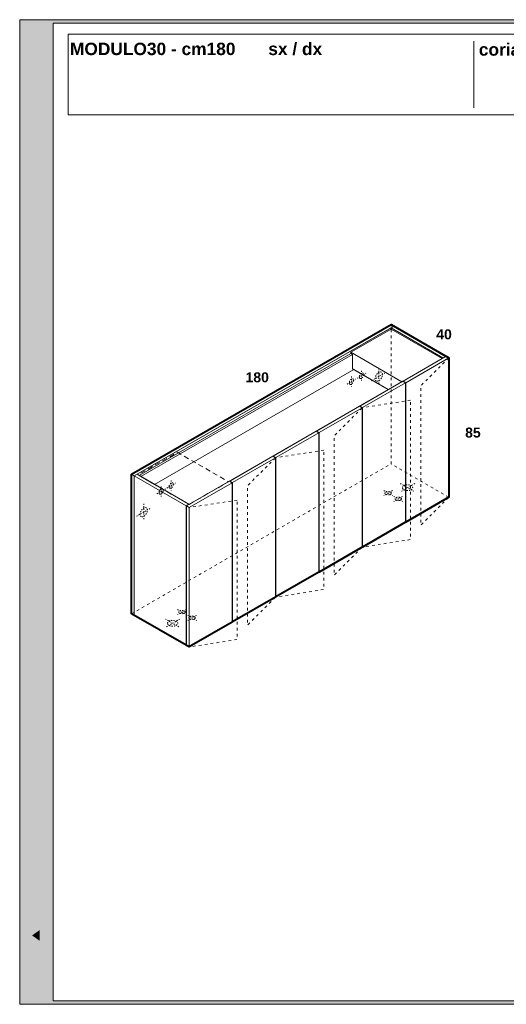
# Model space of a CAD drawing. Header units: millimetres. Extents: x 23321 to 49942, y -33706 to -16645.
# Tile 14 of 27: x 23321 to 24782, y -19605 to -16645. Entities that reach past the tile are written whole.
import ezdxf

# ---------------------------------------------------------------- set-up
doc = ezdxf.new("R2010")
doc.units = ezdxf.units.MM
doc.header["$MEASUREMENT"] = 0
doc.linetypes.add('AStair_dashed', pattern=[1800, 800, -1000])
doc.linetypes.add('Tratteggio', pattern=[25, 15, -10])
for name, color, linetype, lineweight in [('032-Muri Esterni.MVI_Num_Penna__91', 255, 'Continuous', 13), ('0_Num_Penna__1', 7, 'Continuous', 9), ('1_Num_Penna__21', 7, 'Continuous', 20), ('1_Num_Penna__41', 7, 'Continuous', 40), ('Bordi_Num_Penna__1', 7, 'Continuous', 9), ('SCRITTE_Num_Penna__95', 251, 'Continuous', 13), ('squadratura_schede', 8, 'Continuous', 13), ('Testi_Num_Penna__1', 7, 'Continuous', 9)]:
    doc.layers.add(name, color=color, linetype=linetype, lineweight=lineweight)
doc.styles.add('GENERATED_STYLE_2', font='swissb.ttf')

msp = doc.modelspace()

# ---------------------------------------------------------------- hatches: boundary and pattern name
at = {"layer": '032-Muri Esterni.MVI_Num_Penna__91', "linetype": 'Continuous'}
h = msp.add_hatch(color=256, dxfattribs=at)
h.paths.add_polyline_path([(23371.269, -19584.947, 0.41421356), (23402.044, -19554.171), (23402.044, -19044.355, 0.41421356), (23371.269, -19013.58, 0.41421356), (23340.493, -19044.355), (23340.493, -19554.171, 0.41421356)], flags=0)
h.paths.add_polyline_path([(23375.005, -19176.018), (23394.965, -19137.936), (23394.965, -19169.862), (23371.28, -19214.079), (23394.965, -19214.079), (23394.965, -19234.069), (23347.57, -19234.069), (23347.57, -19196.012), (23347.578, -19193.584), (23347.602, -19191.242), (23347.642, -19188.987), (23347.697, -19186.819), (23347.766, -19184.739), (23347.849, -19182.745), (23347.946, -19180.839), (23348.056, -19179.021), (23348.098, -19178.435), (23348.149, -19177.856), (23348.207, -19177.282), (23348.272, -19176.712), (23348.341, -19176.147), (23348.413, -19175.584), (23348.486, -19175.024), (23348.559, -19174.465), (23348.704, -19173.326), (23348.86, -19172.196), (23349.029, -19171.076), (23349.212, -19169.968), (23349.41, -19168.871), (23349.626, -19167.788), (23349.861, -19166.719), (23350.116, -19165.664), (23350.532, -19164.138), (23350.977, -19162.691), (23351.45, -19161.323), (23351.952, -19160.034), (23352.482, -19158.825), (23353.042, -19157.697), (23353.629, -19156.65), (23354.246, -19155.684), (23354.37, -19155.503), (23354.496, -19155.33), (23354.625, -19155.164), (23354.756, -19155.003), (23354.889, -19154.849), (23355.023, -19154.698), (23355.159, -19154.551), (23355.295, -19154.407), (23355.864, -19153.844), (23356.46, -19153.354), (23357.082, -19152.936), (23357.732, -19152.593), (23358.407, -19152.324), (23359.109, -19152.132), (23359.837, -19152.015), (23360.591, -19151.976), (23361.872, -19152.066), (23363.092, -19152.334), (23364.251, -19152.782), (23365.35, -19153.408), (23366.388, -19154.213), (23367.365, -19155.197), (23368.282, -19156.36), (23369.138, -19157.702), (23369.929, -19159.168), (23370.687, -19160.77), (23371.413, -19162.51), (23372.107, -19164.394), (23372.767, -19166.425), (23373.395, -19168.607), (23373.989, -19170.945), (23374.549, -19173.441)], flags=0)
h.paths.add_polyline_path([(23394.965, -19274.676), (23371.28, -19318.884), (23347.6, -19274.676), (23347.6, -19242.749), (23371.28, -19287.951), (23394.965, -19242.749)], flags=0)
h.paths.add_polyline_path([(23347.57, -19319.086), (23394.965, -19319.086), (23394.965, -19340.242), (23347.57, -19340.242)], flags=0)
h.paths.add_polyline_path([(23347.57, -19412.78), (23347.57, -19382.953), (23394.965, -19349.305), (23394.965, -19372.069), (23384.693, -19379.335), (23384.693, -19416.402), (23394.965, -19423.663), (23394.965, -19446.423)], flags=0)
h.paths.add_polyline_path([(23353.459, -19473.21), (23394.965, -19493.737), (23394.965, -19513.985), (23353.459, -19534.504), (23394.965, -19534.504), (23394.965, -19552.605), (23347.57, -19552.605), (23347.57, -19520.115), (23380.77, -19503.863), (23347.57, -19487.599), (23347.57, -19455.108), (23394.965, -19455.108), (23394.965, -19473.21)], flags=0)
h.paths.add_polyline_path([(23353.953, -19056.652), (23354.356, -19055.85), (23354.767, -19055.074), (23355.188, -19054.324), (23355.617, -19053.599), (23356.502, -19052.225), (23357.423, -19050.953), (23359.373, -19048.715), (23361.467, -19046.884), (23363.704, -19045.461), (23366.085, -19044.444), (23368.61, -19043.834), (23371.28, -19043.631), (23373.933, -19043.833), (23376.445, -19044.44), (23378.816, -19045.452), (23381.047, -19046.869), (23383.137, -19048.69), (23385.086, -19050.915), (23386.895, -19053.545), (23388.564, -19056.579), (23390.067, -19059.972), (23391.368, -19063.675), (23392.469, -19067.688), (23393.368, -19072.011), (23394.067, -19076.645), (23394.566, -19081.588), (23394.865, -19086.841), (23394.965, -19092.403), (23394.865, -19097.95), (23394.566, -19103.191), (23394.067, -19108.124), (23393.368, -19112.751), (23392.469, -19117.069), (23391.368, -19121.08), (23390.067, -19124.782), (23388.564, -19128.175), (23386.895, -19131.212), (23385.086, -19133.842), (23383.137, -19136.068), (23381.047, -19137.888), (23378.816, -19139.304), (23376.445, -19140.315), (23373.933, -19140.921), (23371.28, -19141.123), (23368.61, -19140.921), (23366.085, -19140.315), (23363.704, -19139.304), (23361.467, -19137.888), (23359.373, -19136.068), (23357.423, -19133.842), (23355.617, -19131.212), (23353.953, -19128.175), (23352.458, -19124.782), (23351.161, -19121.08), (23350.064, -19117.069), (23349.166, -19112.751), (23348.468, -19108.124), (23347.969, -19103.191), (23347.669, -19097.95), (23347.57, -19092.403), (23347.669, -19086.874), (23347.969, -19081.646), (23348.468, -19076.722), (23349.166, -19072.1), (23350.064, -19067.781), (23351.161, -19063.767), (23352.458, -19060.057)], flags=0)
for points in [[(23359.603, -19106.773), (23359.11, -19104.182), (23358.727, -19101.422), (23358.453, -19098.52), (23358.288, -19095.505), (23358.233, -19092.403), (23358.288, -19089.309), (23358.453, -19086.298), (23358.727, -19083.398), (23359.11, -19080.638), (23359.603, -19078.046), (23360.206, -19075.651), (23360.918, -19073.48), (23361.739, -19071.561), (23362.659, -19069.878), (23363.656, -19068.42), (23364.731, -19067.186), (23365.884, -19066.176), (23367.115, -19065.391), (23368.425, -19064.83), (23369.813, -19064.494), (23371.28, -19064.382), (23372.739, -19064.494), (23374.119, -19064.828), (23375.423, -19065.386), (23376.649, -19066.166), (23377.797, -19067.168), (23378.868, -19068.393), (23379.375, -19069.088), (23379.862, -19069.838), (23380.098, -19070.234), (23380.33, -19070.644), (23380.556, -19071.068), (23380.778, -19071.505), (23381.605, -19073.422), (23382.321, -19075.593), (23382.927, -19077.989), (23383.422, -19080.585), (23383.807, -19083.351), (23384.082, -19086.261), (23384.246, -19089.288), (23384.301, -19092.403), (23384.246, -19095.505), (23384.082, -19098.52), (23383.807, -19101.422), (23383.422, -19104.182), (23382.927, -19106.773), (23382.321, -19109.167), (23381.605, -19111.338), (23380.778, -19113.257), (23379.862, -19114.923), (23378.868, -19116.368), (23377.797, -19117.591), (23376.649, -19118.593), (23375.423, -19119.373), (23374.119, -19119.93), (23372.739, -19120.265), (23371.28, -19120.376), (23369.813, -19120.265), (23368.425, -19119.93), (23367.115, -19119.373), (23365.884, -19118.593), (23364.731, -19117.591), (23363.656, -19116.368), (23362.659, -19114.923), (23361.739, -19113.257), (23360.918, -19111.338), (23360.206, -19109.167)], [(23355.458, -19183.809), (23355.411, -19184.163), (23355.351, -19184.626), (23355.249, -19185.358), (23355.156, -19186.197), (23355.072, -19187.113), (23354.997, -19188.08), (23354.932, -19189.071), (23354.878, -19190.058), (23354.834, -19191.015), (23354.801, -19191.913), (23354.775, -19193.019), (23354.753, -19194.371), (23354.735, -19195.9), (23354.719, -19197.536), (23354.708, -19199.212), (23354.7, -19200.859), (23354.695, -19202.407), (23354.693, -19203.789), (23354.693, -19214.079), (23371.28, -19214.079), (23369.684, -19211.107), (23369.684, -19205.342), (23369.68, -19203.547), (23369.667, -19201.617), (23369.645, -19199.621), (23369.614, -19197.626), (23369.573, -19195.701), (23369.523, -19193.914), (23369.462, -19192.333), (23369.392, -19191.026), (23369.315, -19189.849), (23369.213, -19188.636), (23369.088, -19187.414), (23368.939, -19186.211), (23368.766, -19185.055), (23368.571, -19183.971), (23368.354, -19182.989), (23368.114, -19182.135), (23367.864, -19181.417), (23367.609, -19180.75), (23367.347, -19180.135), (23367.079, -19179.57), (23366.806, -19179.055), (23366.526, -19178.59), (23366.241, -19178.174), (23365.951, -19177.808), (23365.59, -19177.457), (23365.123, -19177.109), (23364.577, -19176.776), (23363.979, -19176.473), (23363.357, -19176.214), (23362.737, -19176.012), (23362.147, -19175.88), (23361.614, -19175.833), (23361.128, -19175.871), (23360.575, -19175.979), (23359.985, -19176.154), (23359.384, -19176.388), (23358.799, -19176.676), (23358.257, -19177.013), (23357.786, -19177.392), (23357.412, -19177.808), (23357.106, -19178.282), (23356.816, -19178.856), (23356.544, -19179.525), (23356.287, -19180.278), (23356.048, -19181.11), (23355.824, -19182.012), (23355.616, -19182.977)], [(23381.544, -19381.546), (23381.544, -19414.178), (23358.444, -19397.871)]]:
    msp.add_hatch(color=256, dxfattribs=at).paths.add_polyline_path(points, flags=0)
at = {"layer": 'squadratura_schede', "linetype": 'Continuous', "ltscale": 0.01}
h = msp.add_hatch(color=256, dxfattribs=at)
h.paths.add_polyline_path([(23321.25, -19604.947), (27621.25, -19604.947), (27621.25, -16644.945), (23321.25, -16644.945)])
h.paths.add_polyline_path([(27521.292, -16655.064), (27521.292, -19594.828), (23421.269, -19594.828), (23421.269, -16655.064)], flags=16)

# ---------------------------------------------------------------- linework, layer by layer
at = {"layer": '0_Num_Penna__1', "linetype": 'Continuous', "flags": 128}
for points in [[(24444.648, -17566.398), (24436.421, -17561.648), (23656.998, -18011.648), (23665.225, -18016.398), (23673.453, -18011.648), (24436.421, -17571.148)], [(24600.533, -17656.398), (24444.648, -17566.398), (23665.225, -18016.398), (23821.11, -18106.398), (23829.337, -18101.648), (23673.453, -18011.648), (24436.421, -17571.148), (24592.306, -17661.148)], [(24315.394, -17648.773), (23680.164, -18015.523), (23673.453, -18011.648), (24436.421, -17571.148), (24436.421, -17574.898), (24315.177, -17644.898), (24315.177, -17648.648)], [(24472.361, -17731.398), (24472.361, -17732.598), (24471.322, -17731.998), (24468.68, -17733.523), (24315.177, -17644.898), (24436.421, -17574.898), (24589.924, -17663.523)], [(24589.924, -17663.523), (24436.421, -17574.898), (24436.421, -17571.148), (24592.306, -17661.148), (24592.306, -17662.148)], [(24315.394, -17648.773), (24320.374, -17651.648), (24320.374, -17651.898), (23685.36, -18018.523), (23680.164, -18015.523)], [(23685.317, -18018.548), (24320.374, -17651.898), (24320.374, -17694.398), (24324.704, -17696.898), (23726.453, -18042.298)], [(24315.177, -17644.898), (24468.68, -17733.523), (24465.433, -17735.398), (24464.783, -17735.023), (24464.783, -17735.273), (24427.977, -17756.523), (24320.374, -17694.398), (24320.374, -17651.648), (24315.177, -17648.648)], [(24480.588, -17736.148), (24472.361, -17731.398), (24601.399, -17656.898), (24609.626, -17661.648)], [(24480.588, -18155.148), (24480.588, -17736.148), (24609.626, -17661.648), (24609.626, -18080.648)], [(24600.533, -17657.398), (24592.306, -17662.148), (24592.306, -17661.148), (24600.533, -17656.398)], [(24324.704, -17696.898), (24427.977, -17756.523), (23829.337, -18102.148), (23829.337, -18101.648), (23726.497, -18042.273)], [(23829.337, -18102.648), (23829.337, -18102.148), (24465, -17735.148), (24465.433, -17735.398)], [(24350.511, -17811.248), (24342.284, -17806.498), (24471.322, -17731.998), (24479.549, -17736.748)], [(24350.511, -18230.248), (24350.511, -17811.248), (24479.549, -17736.748), (24479.549, -18155.748)], [(24464.783, -17735.273), (24464.783, -17735.023), (24465, -17735.148)], [(24472.361, -17732.598), (24472.361, -17731.398), (24480.588, -17736.148), (24480.588, -18155.148), (24479.549, -18154.548), (24479.549, -17736.748)], [(24212.207, -17881.598), (24341.245, -17807.098), (24349.472, -17811.848), (24220.434, -17886.348)], [(24349.472, -17811.848), (24349.472, -18230.848), (24220.434, -18305.348), (24220.434, -17886.348)], [(24350.511, -17811.248), (24350.511, -18230.248), (24349.472, -18229.648), (24349.472, -17811.848), (24342.284, -17807.698), (24342.284, -17806.498)], [(24082.13, -17956.698), (24211.168, -17882.198), (24219.395, -17886.948), (24090.357, -17961.448)], [(24090.357, -18380.448), (24090.357, -17961.448), (24219.395, -17886.948), (24219.395, -18305.948)], [(24220.434, -17886.348), (24220.434, -18305.348), (24219.395, -18304.748), (24219.395, -17886.948), (24212.207, -17882.798), (24212.207, -17881.598)], [(23960.28, -18036.548), (23952.053, -18031.798), (24081.091, -17957.298), (24089.318, -17962.048)], [(24089.318, -17962.048), (24089.318, -18381.048), (23960.28, -18455.548), (23960.28, -18036.548)], [(24082.13, -17957.898), (24082.13, -17956.698), (24090.357, -17961.448), (24090.357, -18380.448), (24089.318, -18379.848), (24089.318, -17962.048)], [(23821.11, -18525.398), (23665.225, -18435.398), (23656.998, -18430.648), (23656.998, -18011.648), (23665.225, -18016.398), (23821.11, -18106.398)], [(23665.225, -18435.398), (23665.225, -18016.398), (23656.998, -18011.648), (23656.998, -18430.648)], [(23821.11, -18525.398), (23821.11, -18106.398), (23665.225, -18016.398), (23665.225, -18435.398)], [(23821.976, -18106.898), (23951.014, -18032.398), (23959.241, -18037.148), (23830.203, -18111.648)], [(23830.203, -18530.648), (23830.203, -18111.648), (23959.241, -18037.148), (23959.241, -18456.148)], [(23960.28, -18036.548), (23960.28, -18455.548), (23959.241, -18454.948), (23959.241, -18037.148), (23952.053, -18032.998), (23952.053, -18031.798)], [(23821.11, -18525.398), (23821.11, -18106.398), (23829.337, -18101.648), (23829.337, -18102.648), (23821.976, -18106.898), (23821.976, -18525.398)], [(23821.976, -18525.898), (23821.976, -18106.898), (23830.203, -18111.648), (23830.203, -18530.648)]]:
    msp.add_lwpolyline(points, close=True, dxfattribs=at)
at = {"layer": '0_Num_Penna__1', "color": 1, "linetype": 'AStair_dashed', "ltscale": 0.004, "flags": 128}
for points in [[(24347.653, -17700.398), (24347.653, -17730.398)], [(24399.615, -17692.898), (24399.615, -17742.898)], [(24304.352, -17740.398), (24330.333, -17725.398)], [(24317.342, -17717.898), (24317.342, -17747.898)], [(24334.663, -17722.898), (24360.644, -17707.898)], [(24377.964, -17730.398), (24421.266, -17705.398)], [(23732.775, -18070.398), (23758.756, -18055.398)], [(23745.766, -18047.898), (23745.766, -18077.898)], [(23763.086, -18052.898), (23789.067, -18037.898)], [(23776.077, -18030.398), (23776.077, -18060.398)], [(24464.35, -18039.27), (24507.651, -18064.27)], [(24507.651, -18039.27), (24464.35, -18064.27)], [(24440.534, -18060.52), (24414.553, -18075.52)], [(24414.553, -18060.52), (24440.534, -18075.52)], [(24470.845, -18078.02), (24444.864, -18093.02)], [(24444.864, -18078.02), (24470.845, -18093.02)], [(23672.154, -18137.898), (23715.455, -18112.898)], [(23693.804, -18100.398), (23693.804, -18150.398)], [(23821.542, -18418.147), (23795.562, -18433.147)], [(23795.562, -18418.147), (23821.542, -18433.147)], [(23851.853, -18435.647), (23825.873, -18450.647)], [(23825.873, -18435.647), (23851.853, -18450.647)], [(23758.756, -18446.897), (23802.057, -18471.897)], [(23802.057, -18446.897), (23758.756, -18471.897)]]:
    msp.add_lwpolyline(points, dxfattribs=at)
at = {"layer": '0_Num_Penna__1', "linetype": 'Tratteggio', "flags": 128}
msp.add_lwpolyline([(23830.203, -18102.148), (23948.199, -18034.023), (23794.696, -17945.398), (23676.7, -18013.523)], close=True, dxfattribs=at)
at = {"layer": '0_Num_Penna__1', "color": 1, "linetype": 'AStair_dashed', "ltscale": 0.004}
for centre, major_axis, ratio in [((24317.342, -17732.898), (-4.593, -7.955), 0.57735027), ((24347.653, -17715.398), (-4.593, -7.955), 0.57735027), ((24399.615, -17717.898), (-7.655, -13.258), 0.57735027), ((23745.766, -18062.898), (-4.593, -7.955), 0.57735027), ((23776.077, -18045.398), (-4.593, -7.955), 0.57735027), ((24486, -18051.77), (-15.309, 0), 0.57735027), ((24427.543, -18068.02), (9.54, 0), 0.5326175), ((24457.854, -18085.52), (9.54, 0), 0.5326175), ((23693.804, -18125.398), (-7.655, -13.258), 0.57735027), ((23808.552, -18425.647), (9.54, 0), 0.5326175), ((23838.863, -18443.147), (9.54, 0), 0.5326175), ((23780.406, -18459.397), (-15.309, 0), 0.57735027)]:
    msp.add_ellipse(centre, major_axis=major_axis, ratio=ratio, dxfattribs=at)
at = {"layer": '1_Num_Penna__21', "linetype": 'Continuous', "flags": 128}
msp.add_lwpolyline([(23466.55, -16931.197), (27471.311, -16931.197), (27471.311, -16688.544), (23466.55, -16688.544)], close=True, dxfattribs=at)
at = {"layer": '1_Num_Penna__41', "linetype": 'Continuous', "flags": 128}
msp.add_lwpolyline([(24089.318, -18379.848), (24089.318, -18381.048), (23960.28, -18455.548), (23959.241, -18454.948), (23959.241, -18456.148), (23830.203, -18530.648), (23821.976, -18525.898), (23821.976, -18525.398), (23821.11, -18525.398), (23656.998, -18430.648), (23656.998, -18011.648), (24436.421, -17561.648), (24600.533, -17656.398), (24600.533, -17657.398), (24601.399, -17656.898), (24609.626, -17661.648), (24609.626, -18080.648), (24480.588, -18155.148), (24479.549, -18154.548), (24479.549, -18155.748), (24350.511, -18230.248), (24349.472, -18229.648), (24349.472, -18230.848), (24220.434, -18305.348), (24219.395, -18304.748), (24219.395, -18305.948), (24090.357, -18380.448)], close=True, dxfattribs=at)
at = {"layer": 'Bordi_Num_Penna__1', "linetype": 'AStair_dashed', "ltscale": 0.01, "flags": 128}
for points in [[(24436.421, -17980.646), (24436.421, -17561.648)], [(24609.626, -17661.648), (24525.506, -17745.768), (24525.506, -18164.768), (24609.626, -18080.648)], [(24349.472, -17811.848), (24265.352, -17895.968), (24265.352, -18314.968), (24349.472, -18230.848)], [(24089.318, -17962.048), (24005.198, -18046.168), (24005.198, -18465.168), (24089.318, -18381.048)], [(23656.998, -18430.648), (24436.422, -17980.647)], [(24609.189, -18080.393), (24436.421, -17980.646)]]:
    msp.add_lwpolyline(points, dxfattribs=at)
for points in [[(24494.567, -17788.923), (24350.511, -17811.248), (24350.511, -18230.248), (24494.567, -18207.923)], [(24234.413, -17939.123), (24090.357, -17961.448), (24090.357, -18380.448), (24234.413, -18358.123)], [(23974.259, -18089.323), (23830.203, -18111.648), (23830.203, -18530.648), (23974.259, -18508.323)]]:
    msp.add_lwpolyline(points, close=True, dxfattribs=at)
at = {"layer": 'SCRITTE_Num_Penna__95', "linetype": 'Continuous'}
msp.add_line((24685.235, -16709.87), (24685.235, -16909.87), dxfattribs=at)
at = {"layer": 'squadratura_schede', "linetype": 'Continuous', "ltscale": 0.01, "flags": 128}
for points in [[(23321.25, -19604.947), (27621.25, -19604.947), (27621.25, -16644.945), (23321.25, -16644.945)], [(27521.292, -16655.064), (27521.292, -19594.828), (23421.269, -19594.828), (23421.269, -16655.064)]]:
    msp.add_lwpolyline(points, close=True, dxfattribs=at)

# ---------------------------------------------------------------- texts
at = {"layer": 'Testi_Num_Penna__1', "linetype": 'Continuous', "style": 'GENERATED_STYLE_2'}
for s, insert, char_height, attachment_point in [('\\pt595.48,687.56;MODULO30 - cm180^Isx / dx', (23472.208, -16714.119), 37.21776, 1), ('corian® / hemlock_t / wengè-lati_t}', (24699.969, -16764.607), 37.20001, 7), ('{40}', (24572.106, -17575.797), 30, 1), ('180', (23999.476, -17705.038), 30, 1), ('{85}', (24658.874, -17871.148), 30, 1)]:
    msp.add_mtext(s, dxfattribs=dict(at, insert=insert, char_height=char_height, attachment_point=attachment_point))

doc.saveas('drawing.dxf')
